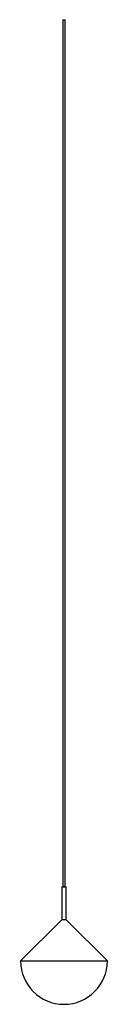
# Model space of a CAD drawing. Header units: millimetres. Extents: x -50 to 50, y 20 to 1155.
import ezdxf

# ---------------------------------------------------------------- set-up
doc = ezdxf.new("R2010")
doc.units = ezdxf.units.MM

msp = doc.modelspace()

# ---------------------------------------------------------------- linework, layer by layer
at = {"color": 7, "linetype": 'Continuous', "lineweight": 25}
for p, q in [((-1.5, 1155), (-1.5, 155)), ((-1.5, 1155), (1.5, 1155)), ((1.5, 155), (1.5, 1155)), ((-2.5, 155), (-2.5, 117.5)), ((2.5, 155), (-2.5, 155)), ((2.5, 117.5), (2.5, 155)), ((-2.4, 117.5), (-50, 70)), ((50, 70), (2.5, 117.5)), ((-50, 70), (50, 70))]:
    msp.add_line(p, q, dxfattribs=at)
msp.add_arc((0, 70), 50, 180, 0, dxfattribs=at)
msp.add_open_spline([(2.5, 117.5), (2.5, 117.5), (2.4, 117.5), (2.1, 117.5), (1.4, 117.5), (0.7, 117.5), (-0.2, 117.5), (-1, 117.5), (-1.7, 117.5), (-2.2, 117.5), (-2.5, 117.5), (-2.5, 117.5), (-2.5, 117.5)], degree=3, knots=[0, 0, 0, 0, 0.097253, 0.20454, 0.31183, 0.419122, 0.526418, 0.633714, 0.741011, 0.848305, 0.955596, 1, 1, 1, 1], dxfattribs=at)

doc.saveas('drawing.dxf')
